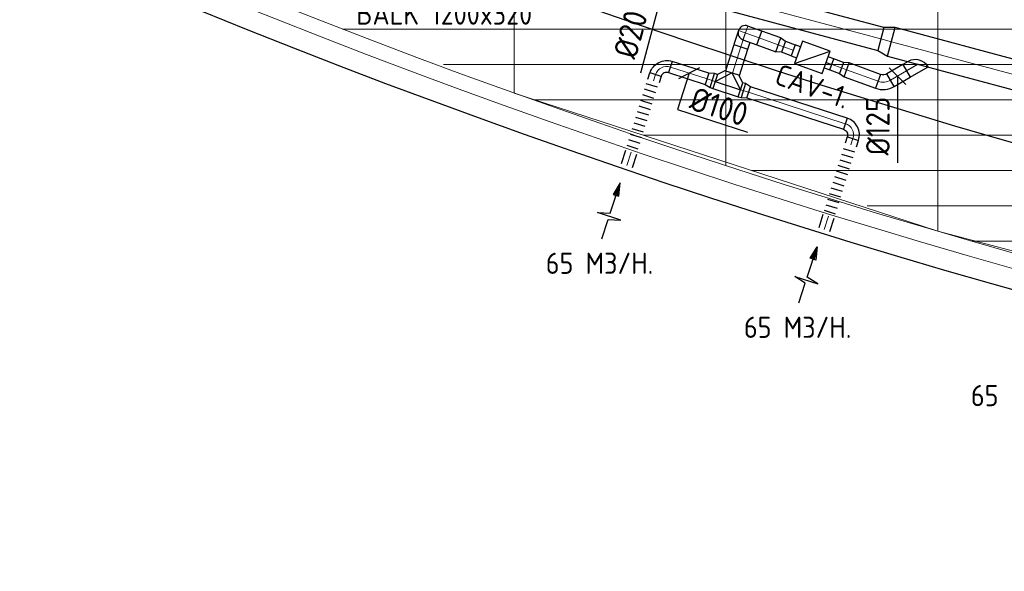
# Model space of a CAD drawing. Header units: millimetres. Extents: x -73257 to 31053, y 5203 to 51987.
# Tile 1 of 58: x -71568 to -63204, y 6817 to 11499. Entities that reach past the tile are written whole.
import ezdxf
from ezdxf.enums import TextEntityAlignment as Align

# ---------------------------------------------------------------- set-up
doc = ezdxf.new("R2010")
doc.units = ezdxf.units.MM
doc.header["$LTSCALE"] = 50
for name, color, linetype in [('4plfd', 254, 'Continuous'), ('BALKEN', 7, 'Continuous'), ('WL570---_RETOUR', 100, 'Continuous'), ('WM570---', 2, 'Continuous'), ('WM570---_RETOUR', 2, 'Continuous')]:
    doc.layers.add(name, color=color, linetype=linetype)
doc.layers.add('WL570---_BESTAAND-HARTLIJN', color=161, linetype='Continuous', lineweight=0)
doc.styles.add('ISO', font='ISO', dxfattribs={"height": 162})
doc.styles.add('MAATVOERING', font='ISO')

# ---------------------------------------------------------------- blocks, each defined once
blk = doc.blocks.new('Groep-50')
at = {"color": 8, "linetype": 'Continuous', "lineweight": 13}
for p, q in [((-65654.9, 19149.1), (-65654.9, 9183.2)), ((-69254.9, 18999.1), (-69254.9, 10356)), ((-67454.9, 18999.1), (-67454.9, 9740.2)), ((-70711.8, 10899.1), (-24597.7, 10899.1)), ((-69854.9, 10599.1), (-25389.2, 10599.1)), ((-65654.9, 9183.2), (-69254.9, 10356)), ((-69080.3, 10299.1), (-26229.6, 10299.1)), ((-68159.5, 9999.1), (-27084.9, 9999.1)), ((-67238.6, 9699.1), (-28071.2, 9699.1)), ((-66254.9, 9399.1), (-28992, 9399.1)), ((-62054.9, 8239.9), (-65654.9, 9183.2)), ((-65366, 9099.1), (-29943.5, 9099.1))]:
    blk.add_line(p, q, dxfattribs=at)
at = {"color": 8, "linetype": 'Continuous', "lineweight": 13, "flags": 128}
blk.add_lwpolyline([(-22004.9, 19149), (-22004.9, 11828, -0.208473), (-73205.8, 11785.1), (-73304.9, 11828.1)], format="xyb", dxfattribs=at)
at = {"color": 8, "linetype": 'Continuous', "lineweight": 13}
blk.add_arc((-47654.8, 70538.1), 63940.9, 246.496301, 293.503386, dxfattribs=at)
blk = doc.blocks.new('Block plafond 3e verd')
at = {"layer": '4plfd'}
blk.add_blockref('Groep-50', (73304.912, -19149.14), dxfattribs=at)
blk = doc.blocks.new('KARO')
for p, q in [((1, 0.5), (0, 0.5)), ((0, -0.5), (1, -0.5))]:
    blk.add_line(p, q)
at = {"invisible_edges": 15}
blk.add_3dface([(0, 0.5), (0, -0.5), (1, -0.5), (1, 0.5)], dxfattribs=at)
at = {"layer": 'WL570---_BESTAAND-HARTLIJN'}
blk.add_line((0, 0), (1, 0), dxfattribs=at)
blk = doc.blocks.new('MVLINE')
blk.add_line((35.4, -35.4), (-35.4, 35.4))
blk = doc.blocks.new('AFZPIJL')
for points in [[(0, -10), (0, -6.52), (-2.06, -5.97), (2.06, -5.97), (0, -5.41), (0, 0)], [(-0.26, -2.22), (0, 0)], [(0.26, -2.22), (0, 0)]]:
    blk.add_lwpolyline(points)
blk.add_lwpolyline([(0.52, -2.22), (-0.52, -2.22), (0, 0)], close=True)
blk = doc.blocks.new('OBO10000090H')
blk.add_lwpolyline([(50, -100, 0.414214), (-100, 50), (-100, -50, -0.414214), (-50, -100)], format="xyb", close=True)
at = {"invisible_edges": 15}
for points in [[(-91.3, -50.8), (-74, 47.7), (-100, 50), (-100, -50)], [(-82.9, -53), (-48.7, 41), (-74, 47.7), (-91.3, -50.8)], [(-75, -56.7), (-25, 29.9), (-48.7, 41), (-82.9, -53)], [(-67.9, -61.7), (-3.6, 14.9), (-25, 29.9), (-75, -56.7)], [(-61.7, -67.9), (14.9, -3.6), (-3.6, 14.9), (-67.9, -61.7)], [(-56.7, -75), (29.9, -25), (14.9, -3.6), (-61.7, -67.9)], [(-53, -82.9), (41, -48.7), (29.9, -25), (-56.7, -75)], [(-50.8, -91.3), (47.7, -74), (41, -48.7), (-53, -82.9)], [(-50, -100), (50, -100), (47.7, -74), (-50.8, -91.3)]]:
    blk.add_3dface(points, dxfattribs=at)
at = {"layer": 'WL570---_BESTAAND-HARTLIJN'}
blk.add_arc((-100, -100), 100, 0, 90, dxfattribs=at)
blk = doc.blocks.new('FLLINE100')
blk.add_line((0, -50), (0, 50))
blk = doc.blocks.new('OEX1000062300')
at = {"rotation": 72.786417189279}
for p in [(-29.6, -95.5), (-14.8, -47.8), (-44.4, -143.3), (-74, -238.8), (-59.2, -191), (-103.6, -334.3), (-88.8, -286.6), (-133.2, -429.8), (-118.4, -382.1), (-148, -477.6), (-177.6, -573.1), (-162.8, -525.4)]:
    blk.add_blockref('FLLINE100', p, dxfattribs=at)
blk = doc.blocks.new('OSV1251000460G')
blk.add_lwpolyline([(0, -62.5), (46.7, -50), (46.7, 50), (0, 62.5)], close=True)
at = {"layer": 'WL570---_BESTAAND-HARTLIJN'}
blk.add_line((0, 0), (46.7, 0), dxfattribs=at)
blk = doc.blocks.new('OTS12512512500H')
at = {"layer": 'WL570---_RETOUR'}
blk.add_line((-112.5, 0), (112.5, 0), dxfattribs=at)
blk.add_lwpolyline([(-112.5, -62.5), (112.5, -62.5), (112.5, 62.5), (62.5, 112.5), (-62.5, 112.5), (-112.5, 62.5)], close=True, dxfattribs=at)
blk.add_lwpolyline([(-112.5, 0), (0, 112.5), (112.5, 0)], dxfattribs=at)
blk = doc.blocks.new('OSV1251000460K')
blk.add_lwpolyline([(-46.7, -62.5), (0, -50), (0, 50), (-46.7, 62.5)], close=True)
at = {"layer": 'WL570---_BESTAAND-HARTLIJN'}
blk.add_line((-46.7, 0), (0, 0), dxfattribs=at)
blk = doc.blocks.new('OZA2500125045R')
at = {"layer": 'WL570---_RETOUR'}
blk.add_line((0, 0), (79.5, 79.5), dxfattribs=at)
blk.add_lwpolyline([(88.4, 0), (123.7, 35.4), (35.4, 123.7), (-88.4, 0)], dxfattribs=at)
blk.add_arc((0, 88.4), 125, 225, 315, dxfattribs=at)
blk = doc.blocks.new('OBO12500050H')
blk.add_lwpolyline([(62.5, -58.3, 0.221695), (-4.5, 85.3), (-84.8, -10.4, -0.221695), (-62.5, -58.3)], format="xyb", close=True)
at = {"invisible_edges": 15}
for points in [[(-80.4, -14.5), (8.9, 73), (-4.5, 85.3), (-84.8, -10.4)], [(-76.4, -19.1), (20.9, 59.4), (8.9, 73), (-80.4, -14.5)], [(-72.8, -23.9), (31.7, 44.7), (20.9, 59.4), (-76.4, -19.1)], [(-69.7, -29.2), (40.9, 29.1), (31.7, 44.7), (-72.8, -23.9)], [(-67.1, -34.7), (48.6, 12.6), (40.9, 29.1), (-69.7, -29.2)], [(-65.1, -40.4), (54.6, -4.5), (48.6, 12.6), (-67.1, -34.7)], [(-63.7, -46.2), (59, -22.2), (54.6, -4.5), (-65.1, -40.4)], [(-62.8, -52.2), (61.6, -40.1), (59, -22.2), (-63.7, -46.2)], [(-62.5, -58.3), (62.5, -58.3), (61.6, -40.1), (-62.8, -52.2)]]:
    blk.add_3dface(points, dxfattribs=at)
at = {"layer": 'WL570---_BESTAAND-HARTLIJN'}
blk.add_arc((-125, -58.3), 125, 0, 50, dxfattribs=at)
blk = doc.blocks.new('OSV2502000930G')
blk.add_lwpolyline([(0, -125), (93.3, -100), (93.3, 100), (0, 125)], close=True)
at = {"layer": 'WL570---_BESTAAND-HARTLIJN'}
blk.add_line((0, 0), (93.3, 0), dxfattribs=at)
blk = doc.blocks.new('OBO12500090ZE')
blk.add_lwpolyline([(-62.5, 0), (62.5, 0), (62.5, 125, 1), (-62.5, 125)], format="xyb", close=True)
at = {"layer": 'WL570---_BESTAAND-HARTLIJN'}
for points in [[(0, 0), (0, 187.5)], [(-62.5, 125), (62.5, 125)]]:
    blk.add_lwpolyline(points, dxfattribs=at)
blk = doc.blocks.new('OBO12500090ZE_0')
blk.add_lwpolyline([(-62.5, 0), (-62.5, -125), (62.5, -125), (62.5, -62.5)])
at = {"layer": 'WL570---_BESTAAND-HARTLIJN'}
blk.add_line((0, 0), (0, -125), dxfattribs=at)

msp = doc.modelspace()

# ---------------------------------------------------------------- linework, layer by layer
at = {"layer": 'BALKEN', "linetype": 'Continuous'}
for radius, start, end in [(63040.636, 247.03139405, 292.96833125), (64240.636, 246.32068853, 293.67904045)]:
    msp.add_arc((-45768.356, 71057.808), radius, start, end, dxfattribs=at)
at = {"layer": 'WL570---_RETOUR'}
for p, q in [((-64985.669, 11127.991), (-64682.342, 11230.424)), ((-64716.544, 11136.455), (-64669.559, 11119.354))]:
    msp.add_line(p, q, dxfattribs=at)
msp.add_lwpolyline([(-64985.669, 11127.991), (-64750.746, 11042.486), (-64682.342, 11230.424), (-64917.265, 11315.929)], close=True, dxfattribs=at)
for points in [[(-64934.366, 11268.945), (-64981.351, 11286.046), (-65015.553, 11192.077), (-64968.568, 11174.976)], [(-64733.645, 11089.471), (-64686.66, 11072.37), (-64652.458, 11166.339), (-64699.443, 11183.44)]]:
    msp.add_lwpolyline(points, dxfattribs=at)
at = {"layer": 'WM570---'}
for points in [[(-66085.824, 11825.89), (-66121.597, 11692.344), (-66294.713, 11046.081)], [(-65881.152, 11046.296), (-65981.501, 10736.379), (-65385.761, 10543.483)], [(-64112.001, 11019.22), (-64111.785, 10895.981), (-64110.714, 10284.077)]]:
    msp.add_lwpolyline(points, dxfattribs=at)

# ---------------------------------------------------------------- block references
at = {"layer": 'WL570---_RETOUR'}
for name, p in [('Block plafond 3e verd', (-71418.596, 19669.012)), ('OEX1000062300', (-66183.485, 10988.489)), ('OEX1000062300', (-64507.408, 10436.286))]:
    msp.add_blockref(name, p, dxfattribs=at)
for name, p, xscale, yscale, zscale, rotation in [('KARO', (-64253.91, 11335.171), 2731.253918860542, 200, 200, 165.0041069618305), ('KARO', (-65124.512, 11284.943), 171.6343613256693, 125, 125, 160.0000000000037), ('KARO', (-62593.763, 10890.463), 1625.375578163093, 250, 250, 165.004106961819), ('KARO', (-64998.452, 11239.061), -87.4993892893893, 100, 100, 340.0000000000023), ('KARO', (-65513.795, 11044.971), 233.8738192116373, 125, 125, 71.89406301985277), ('KARO', (-66040.457, 11097.25), 327.2649414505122, 100, 100, 342.0584284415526), ('KARO', (-64669.559, 11119.354), 87.4993892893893, 100, 100, 339.9999999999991), ('KARO', (-64543.5, 11073.472), 284.6913448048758, 125, 125, 339.9999999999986), ('KARO', (-66183.833, 10979.074), -55.98824614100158, 100, 100, 252.0584284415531), ('KARO', (-65660.047, 10974.075), 25.94691113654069, 125, 125, 162.058428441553), ('KARO', (-64170.717, 10985.315), 158.2017550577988, 125, 125, 30.00410696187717), ('KARO', (-65445.988, 10904.765), 25.94990481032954, 125, 125, 342.0584284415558), ('KARO', (-64554.623, 10616.148), 864.4174947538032, 100, 100, 162.0584284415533), ('KARO', (-64507.408, 10436.286), 55.98824614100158, 100, 100, 72.06062118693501), ('KARO', (-66410.498, 10260.472), 118.7160635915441, 100, 100, 72.06062118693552), ('AFZPIJL', (-66468.65, 10113.882), -50, 50, 50, 342.058428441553), ('KARO', (-64733.423, 9717.518), 118.7160635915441, 100, 100, 72.06062118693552), ('AFZPIJL', (-64794.425, 9571.806), 50, 50, 50, 342.0606211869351)]:
    msp.add_blockref(name, p, dxfattribs=dict(at, xscale=xscale, yscale=yscale, zscale=zscale, rotation=rotation))
for name, p, rotation in [('OBO12500090ZE', (-65285.795, 11343.646), 70.00000000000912), ('OBO12500090ZE_0', (-65403.257, 11386.398), 341.8940630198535), ('OSV2502000930G', (-64163.786, 11311.029), 165.0041069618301), ('OSV1251000460K', (-64587.337, 11089.428), 159.9999999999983), ('OZA2500125045R', (-63936.292, 11120.683), 165.0041069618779), ('OSV1251000460G', (-65684.732, 10982.068), 162.0584284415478), ('OTS12512512500H', (-65553.018, 10939.42), 342.0584284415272), ('OBO12500050H', (-64221.199, 10956.164), 249.9999999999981), ('OSV1251000460G', (-65421.3, 10896.771), 342.0595248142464), ('OBO10000090H', (-64459.175, 10585.269), 342.0606211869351)]:
    msp.add_blockref(name, p, dxfattribs=dict(at, rotation=rotation))
at = {"layer": 'WL570---_RETOUR', "xscale": -1}
for name, p, rotation in [('OSV1251000460K', (-65080.674, 11268.988), 160.0000000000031), ('OBO10000090H', (-66135.594, 11128.055), 342.058428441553)]:
    msp.add_blockref(name, p, dxfattribs=dict(at, rotation=rotation))
at = {"layer": 'WM570---'}
for p, xscale, yscale, zscale, rotation in [((-65881.152, 11046.296), -2, 2, 2, 342.058428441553), ((-64112.001, 11019.22), 1.999999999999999, 1.999999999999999, 1.999999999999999, 180.1002580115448)]:
    msp.add_blockref('MVLINE', p, dxfattribs=dict(at, xscale=xscale, yscale=yscale, zscale=zscale, rotation=rotation))

# ---------------------------------------------------------------- texts
at = {"layer": 'BALKEN', "linetype": 'Continuous', "style": 'ISO'}
msp.add_text('BALK 1200x320', height=180, dxfattribs=at).set_placement((-68708.985, 11456.757))
at = {"layer": 'WM570---', "style": 'MAATVOERING'}
for s, rotation, p in [('%%c200', 75.004107, (-66198.931, 11661.296)), ('%%c100', 342.0606212, (-65423.84, 10590.043)), ('%%c125', 90.100258, (-64178.364, 10845.864))]:
    msp.add_text(s, height=200, rotation=rotation, dxfattribs=at).set_placement(p, align=Align.RIGHT)
msp.add_text('CAV-1.', height=180, rotation=340.2463589, dxfattribs=at).set_placement((-65166.852, 10957.789))
at = {"layer": 'WM570---_RETOUR', "style": 'MAATVOERING'}
for p in [(-67099.54, 9341.413), (-65416.351, 8798.089), (-63488.186, 8218.489)]:
    msp.add_text('65 M3/H.', height=180, dxfattribs=at).set_placement(p)

doc.saveas('drawing.dxf')
